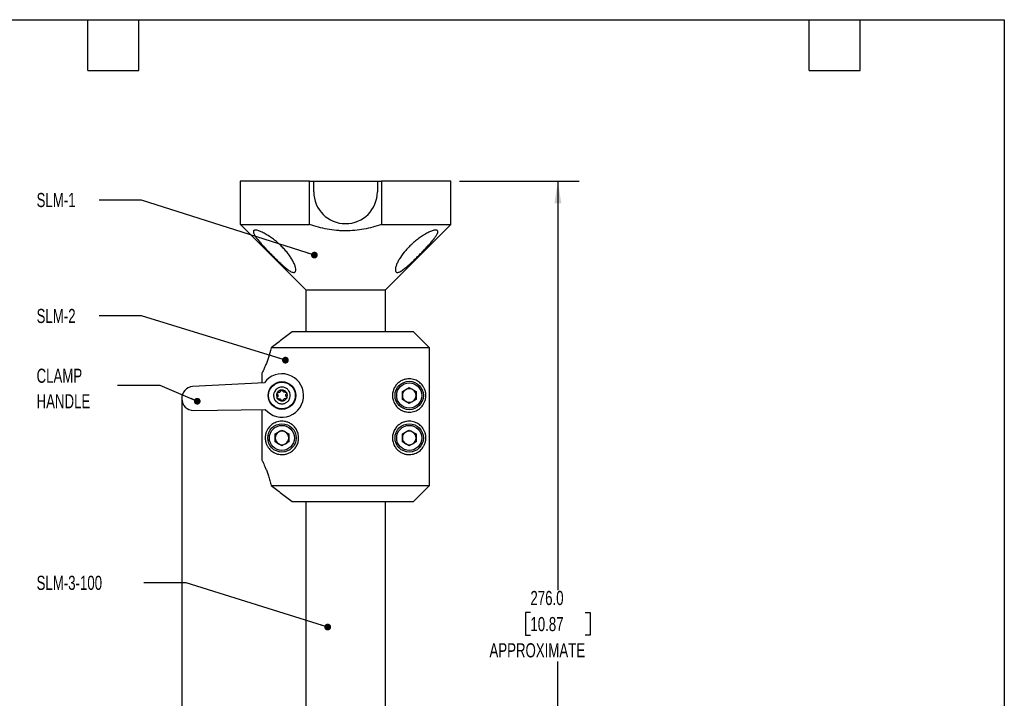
# Model space of a CAD drawing. Header units: millimetres. Extents: x 6 to 273, y 6 to 210.
# Tile 4 of 4: x 126 to 273, y 108 to 210. Entities that reach past the tile are written whole.
import ezdxf

# ---------------------------------------------------------------- set-up
doc = ezdxf.new("R2010")
doc.units = ezdxf.units.MM
doc.layers.add('DIMENSIONS', color=140, linetype='Continuous', lineweight=25)
doc.layers.add('TEXT', color=140, linetype='Continuous', lineweight=25)
doc.styles.add('SLDTEXTSTYLE0', font='TXT', dxfattribs={"width": 0.7})
doc.dimstyles.new('SLDDIMSTYLE0', dxfattribs={"dimtxt": 2.158008, "dimasz": 3.302, "dimexe": 0, "dimexo": 0.0625, "dimgap": 0.539502, "dimtad": 0, "dimtih": 1, "dimtoh": 1, "dimlfac": 2, "dimrnd": 1e-09, "dimzin": 12, "dimdsep": 46, "dimtxsty": 'SLDTEXTSTYLE0', "dimsah": 1, "dimcen": 0.09, "dimadec": 0, "dimazin": 3, "dimtfac": 1, "dimtofl": 0, "dimtmove": 0, "dimatfit": 3, "dimfxl": 0, "dimfrac": 2, "dimtolj": 1, "dimtzin": 12, "dimarcsym": 0})
doc.dimstyles.new('SLDDIMSTYLE1', dxfattribs={"dimtxt": 2.158008, "dimasz": 3.302, "dimexe": 0, "dimexo": 0.0625, "dimgap": 0.539502, "dimtad": 0, "dimtih": 1, "dimtoh": 1, "dimlfac": 2, "dimrnd": 1e-09, "dimzin": 4, "dimdsep": 46, "dimtxsty": 'SLDTEXTSTYLE0', "dimsah": 1, "dimcen": 0.09, "dimadec": 0, "dimazin": 1, "dimtfac": 1, "dimtofl": 0, "dimtmove": 0, "dimatfit": 3, "dimfxl": 0, "dimfrac": 2, "dimtolj": 1, "dimtzin": 12, "dimarcsym": 0})
doc.dimstyles.new('SLDDIMSTYLE2', dxfattribs={"dimtxt": 0.18, "dimasz": 1.016, "dimexe": 0, "dimexo": 0.0625, "dimgap": 0, "dimtad": 0, "dimtih": 1, "dimtoh": 1, "dimdec": 0, "dimrnd": 1e-09, "dimzin": 0, "dimdsep": 46, "dimtxsty": 'Standard', "dimblk1": 'DOT', "dimblk2": 'DOT', "dimsah": 1, "dimcen": 0.09, "dimadec": 0, "dimazin": 0, "dimtfac": 1.016, "dimtdec": 0, "dimtofl": 0, "dimtmove": 0, "dimatfit": 3, "dimldrblk": 'DOT', "dimfxl": 0, "dimfrac": 2, "dimtolj": 1, "dimtzin": 0, "dimarcsym": 0})

# ---------------------------------------------------------------- blocks, each defined once
blk = doc.blocks.new('_D')
at = {"layer": 'DIMENSIONS'}
for p, q in [((149.93, 151.51), (149.93, 34.8)), ((190.23, 46.09), (190.23, 34.8)), ((169.11, 40), (168.39, 40)), ((168.39, 40), (168.39, 36.57)), ((175.52, 40), (176.25, 40)), ((176.25, 40), (176.25, 36.57)), ((149.93, 37.98), (161.6, 37.98)), ((190.23, 37.98), (183.04, 37.98)), ((168.39, 36.57), (169.11, 36.57)), ((176.25, 36.57), (175.52, 36.57))]:
    blk.add_line(p, q, dxfattribs=at)
for points in [[(149.93, 37.98), (153.23, 37.47), (153.23, 38.49)], [(190.23, 37.98), (186.93, 38.49), (186.93, 37.47)]]:
    blk.add_solid(points, dxfattribs=at)
at = {"layer": 'DIMENSIONS', "attachment_point": 1, "style": 'SLDTEXTSTYLE0'}
for s, insert, char_height in [('80.6', (169.11, 43.21), 2.117), ('3.17', (169.11, 39.3), 2.117), ('APPROXIMATE', (162.08, 35.38), 2.1167)]:
    blk.add_mtext(s, dxfattribs=dict(at, insert=insert, char_height=char_height))
blk = doc.blocks.new('_D_1')
at = {"layer": 'DIMENSIONS'}
for p, q in [((191.5, 185.36), (209.4, 185.36)), ((206.23, 185.36), (206.23, 124.12)), ((202.12, 120.82), (201.4, 120.82)), ((201.4, 120.82), (201.4, 117.39)), ((210.33, 120.82), (211.06, 120.82)), ((211.06, 120.82), (211.06, 117.39)), ((201.4, 117.39), (202.12, 117.39)), ((211.06, 117.39), (210.33, 117.39)), ((206.23, 47.36), (206.23, 113.47)), ((188.51, 47.36), (209.4, 47.36))]:
    blk.add_line(p, q, dxfattribs=at)
for points in [[(206.23, 185.36), (205.72, 182.06), (206.74, 182.06)], [(206.23, 47.36), (206.74, 50.66), (205.72, 50.66)]]:
    blk.add_solid(points, dxfattribs=at)
at = {"layer": 'DIMENSIONS', "attachment_point": 1, "style": 'SLDTEXTSTYLE0'}
for s, insert, char_height in [('276.0', (202.12, 124.03), 2.117), ('10.87', (202.12, 120.12), 2.117), ('APPROXIMATE', (195.99, 116.2), 2.1167)]:
    blk.add_mtext(s, dxfattribs=dict(at, insert=insert, char_height=char_height))
blk = doc.blocks.new('_Dot')
at = {"color": 0, "linetype": 'ByBlock', "lineweight": -2}
blk.add_line((-0.5, 0), (-1, 0), dxfattribs=at)
at = {"color": 0, "linetype": 'ByBlock', "const_width": 0.5}
blk.add_lwpolyline([(-0.25, 0, 1), (0.25, 0, 1)], format="xyb", close=True, dxfattribs=at)

msp = doc.modelspace()

# ---------------------------------------------------------------- linework, layer by layer
for p, q in [((158.6693, 185.3622), (158.6693, 178.8852)), ((169.0553, 185.3622), (158.6693, 185.3622)), ((169.0553, 178.8852), (169.0553, 185.3622)), ((169.0553, 185.3622), (169.6865, 185.3622)), ((169.6865, 183.7747), (169.6865, 185.3622)), ((169.6865, 185.3622), (179.2115, 185.3622)), ((179.2115, 185.3622), (179.8428, 185.3622)), ((179.2115, 185.3622), (179.2115, 183.7747)), ((179.8428, 185.3622), (179.8428, 178.8852)), ((190.2288, 185.3622), (179.8428, 185.3622)), ((190.2288, 178.8852), (190.2288, 185.3622)), ((158.6693, 178.8852), (169.0553, 178.8852)), ((158.701, 178.8852), (168.4959, 169.0904)), ((179.8428, 178.8852), (190.2288, 178.8852)), ((180.4021, 169.0904), (190.197, 178.8852)), ((168.4959, 169.0904), (168.4959, 162.8105)), ((168.4959, 169.0904), (180.4021, 169.0904)), ((180.4021, 162.8105), (180.4021, 169.0904)), ((184.6098, 162.8105), (166.4498, 162.8105)), ((186.9969, 160.4293), (163.3195, 160.4293)), ((186.9969, 139.7918), (186.9969, 160.4293)), ((161.9011, 156.5452), (161.9011, 155.1755)), ((162.2946, 155.1957), (151.5611, 154.6435)), ((182.953, 153.875), (183.974, 154.4645)), ((182.953, 152.6961), (182.953, 153.875)), ((183.974, 154.4645), (184.995, 153.875)), ((184.995, 153.875), (184.995, 152.6961)), ((183.974, 152.1066), (182.953, 152.6961)), ((184.995, 152.6961), (183.974, 152.1066)), ((151.6841, 151.0241), (162.4303, 151.2014)), ((161.9011, 151.1926), (161.9011, 143.6759)), ((163.903, 147.525), (164.924, 148.1145)), ((163.903, 146.3461), (163.903, 147.525)), ((164.924, 148.1145), (165.945, 147.525)), ((165.945, 147.525), (165.945, 146.3461)), ((182.953, 147.525), (183.974, 148.1145)), ((182.953, 146.3461), (182.953, 147.525)), ((183.974, 148.1145), (184.995, 147.525)), ((184.995, 147.525), (184.995, 146.3461)), ((164.924, 145.7566), (163.903, 146.3461)), ((165.945, 146.3461), (164.924, 145.7566)), ((183.974, 145.7566), (182.953, 146.3461)), ((184.995, 146.3461), (183.974, 145.7566)), ((163.3195, 139.7918), (186.9969, 139.7918)), ((166.4498, 137.4105), (184.6098, 137.4105)), ((168.4959, 137.4105), (168.4959, 95.3105)), ((180.4021, 95.3105), (180.4021, 137.4105))]:
    msp.add_line(p, q)
for centre, radius in [((164.924, 153.2855), 2.075), ((164.924, 153.2855), 2), ((183.974, 153.2855), 2.125), ((183.974, 153.2855), 1.875), ((164.924, 146.9355), 2.125), ((183.974, 146.9355), 2.125), ((164.924, 146.9355), 1.875), ((183.974, 146.9355), 1.875)]:
    msp.add_circle(centre, radius)
for centre, radius, start, end in [((174.449, 183.7747), 4.7625, 180, 0), ((164.924, 153.2855), 3.25, 219.887601, 144.002718), ((151.7466, 152.838), 1.815, 95.865481, 268.024838), ((164.924, 153.2855), 0.8175, 151.94516, 211.94516), ((164.924, 153.2855), 0.8175, 91.94516, 151.94516), ((164.924, 153.2855), 0.8175, 31.94516, 91.94516), ((164.924, 153.2855), 0.8175, 331.94516, 31.94516), ((183.974, 153.2855), 1.021, 120, 180), ((183.974, 153.2855), 1.021, 180, 240), ((183.974, 153.2855), 1.021, 60, 120), ((183.974, 153.2855), 1.021, 0, 60), ((183.974, 153.2855), 1.021, 300, 0), ((164.924, 153.2855), 0.8175, 211.94516, 271.94516), ((164.924, 153.2855), 0.8175, 271.94516, 331.94516), ((183.974, 153.2855), 1.021, 240, 300), ((164.924, 146.9355), 1.021, 120, 180), ((164.924, 146.9355), 1.021, 60, 120), ((164.924, 146.9355), 1.021, 0, 60), ((183.974, 146.9355), 1.021, 120, 180), ((183.974, 146.9355), 1.021, 60, 120), ((183.974, 146.9355), 1.021, 0, 60), ((164.924, 146.9355), 1.021, 180, 240), ((164.924, 146.9355), 1.021, 240, 300), ((164.924, 146.9355), 1.021, 300, 0), ((183.974, 146.9355), 1.021, 180, 240), ((183.974, 146.9355), 1.021, 240, 300), ((183.974, 146.9355), 1.021, 300, 0)]:
    msp.add_arc(centre, radius, start, end)
for points, knots in [([(179.8428, 178.8852), (178.9689, 178.5859), (178.0848, 178.3474), (176.2912, 178.0209), (175.3817, 177.9333), (174.2265, 177.9326), (173.9944, 177.9379), (173.5334, 177.9593), (173.3039, 177.9752), (172.6182, 178.0386), (171.2583, 178.2272), (169.9297, 178.5857), (169.0553, 178.8852)], [0, 0, 0, 0, 0.25, 0.25, 0.5, 0.5, 0.5625, 0.5625, 0.625, 0.625, 0.75, 1, 1, 1, 1]), ([(160.9197, 177.1679), (160.8325, 177.3043), (160.763, 177.4306), (160.6932, 177.5978), (160.6755, 177.6501), (160.6526, 177.7472), (160.6475, 177.7919), (160.6513, 177.8711), (160.6599, 177.9059), (160.692, 177.9655), (160.7157, 177.9904), (160.7773, 178.0281), (160.8153, 178.0411), (160.9059, 178.0555), (160.9588, 178.0569), (161.1377, 178.0426), (161.2802, 178.0097), (161.5259, 177.9274), (161.6135, 177.8942), (161.7936, 177.8192), (161.8865, 177.7771), (162.1734, 177.6383), (162.3772, 177.5275), (162.7843, 177.285), (162.9895, 177.1526), (163.4018, 176.8668), (163.6049, 176.7162), (163.9995, 176.4049), (164.192, 176.2434), (164.5677, 175.9091), (164.7484, 175.7383), (165.0912, 175.3945), (165.2543, 175.2207), (165.5644, 174.869), (165.7121, 174.6902), (165.9878, 174.3322), (166.1148, 174.1545), (166.3472, 173.802), (166.4528, 173.6272), (166.641, 173.2812), (166.7241, 173.1089), (166.8599, 172.7796), (166.9133, 172.6216), (166.9853, 172.3244), (167.0036, 172.1846), (166.9952, 172.0073), (166.9866, 171.9533), (166.9552, 171.8578), (166.9325, 171.8169), (166.8725, 171.7531), (166.8349, 171.7299), (166.744, 171.704), (166.6919, 171.7016), (166.5749, 171.717), (166.5095, 171.735), (166.368, 171.7902), (166.2934, 171.8267), (166.1374, 171.9142), (166.0556, 171.9656), (165.8877, 172.0796), (165.8024, 172.1416), (165.6294, 172.2735), (165.5417, 172.3434), (165.3638, 172.4898), (165.2734, 172.5665), (165.0035, 172.8009), (164.8234, 172.9642), (164.4613, 173.3008), (164.2782, 173.4752), (163.9157, 173.8267), (163.7366, 174.0033), (163.3822, 174.3577), (163.2069, 174.5355), (162.86, 174.8924), (162.6887, 175.0713), (162.3592, 175.4215), (162.1999, 175.5939), (161.97, 175.8488), (161.8949, 175.9332), (161.7481, 176.1006), (161.6761, 176.184), (161.4681, 176.4296), (161.3404, 176.5868), (161.1098, 176.8877), (161.0069, 177.0315), (160.9197, 177.1679)], [0, 0, 0, 0, 0.03125, 0.03125, 0.046875, 0.046875, 0.0625, 0.0625, 0.078125, 0.078125, 0.09375, 0.09375, 0.109375, 0.109375, 0.125, 0.125, 0.15625, 0.15625, 0.171875, 0.171875, 0.1875, 0.1875, 0.21875, 0.21875, 0.25, 0.25, 0.28125, 0.28125, 0.3125, 0.3125, 0.34375, 0.34375, 0.375, 0.375, 0.40625, 0.40625, 0.4375, 0.4375, 0.46875, 0.46875, 0.5, 0.5, 0.53125, 0.53125, 0.5625, 0.5625, 0.578125, 0.578125, 0.59375, 0.59375, 0.609375, 0.609375, 0.625, 0.625, 0.640625, 0.640625, 0.65625, 0.65625, 0.671875, 0.671875, 0.6875, 0.6875, 0.703125, 0.703125, 0.71875, 0.71875, 0.75, 0.75, 0.78125, 0.78125, 0.8125, 0.8125, 0.84375, 0.84375, 0.875, 0.875, 0.90625, 0.90625, 0.921875, 0.921875, 0.9375, 0.9375, 0.96875, 0.96875, 1, 1, 1, 1]), ([(183.4628, 175.0155), (183.6189, 175.1937), (183.7844, 175.3711), (184.1287, 175.7182), (184.3074, 175.8878), (184.6781, 176.2194), (184.8701, 176.3815), (185.2688, 176.6978), (185.4713, 176.8486), (185.7771, 177.0619), (185.8795, 177.1309), (186.0852, 177.2645), (186.1891, 177.3295), (186.4975, 177.5144), (186.698, 177.6243), (186.9891, 177.7667), (187.0837, 177.8099), (187.2647, 177.8864), (187.3515, 177.9198), (187.5172, 177.9765), (187.5962, 177.9997), (187.7408, 178.0341), (187.807, 178.0455), (187.9271, 178.0566), (187.9814, 178.0562), (188.0745, 178.0433), (188.1133, 178.031), (188.1765, 177.9953), (188.2008, 177.9718), (188.2353, 177.9138), (188.2452, 177.8792), (188.2539, 177.7628), (188.2323, 177.6671), (188.1423, 177.4447), (188.0754, 177.3216), (187.9066, 177.0541), (187.8034, 176.9084), (187.5739, 176.6071), (187.4471, 176.4506), (187.1734, 176.1262), (187.0253, 175.9572), (186.7189, 175.6165), (186.5601, 175.4444), (186.233, 175.0961), (186.0646, 174.92), (185.7187, 174.5636), (185.5414, 174.3836), (185.187, 174.0287), (185.0087, 173.8526), (184.6494, 173.5037), (184.4682, 173.3305), (184.1029, 172.99), (183.9223, 172.8258), (183.6538, 172.5915), (183.5647, 172.5155), (183.3871, 172.3683), (183.2981, 172.2967), (183.0363, 172.0952), (182.8689, 171.9777), (182.6302, 171.84), (182.5541, 171.8015), (182.4117, 171.7428), (182.3445, 171.7222), (182.2234, 171.7021), (182.17, 171.7026), (182.0774, 171.7237), (182.0377, 171.7446), (181.974, 171.8048), (181.9501, 171.8434), (181.9157, 171.935), (181.9053, 171.9883), (181.8929, 172.1635), (181.9086, 172.2992), (181.9597, 172.5215), (181.9815, 172.5987), (182.0327, 172.756), (182.0623, 172.8363), (182.1615, 173.0817), (182.2419, 173.251), (182.4285, 173.5984), (182.5342, 173.7753), (182.8802, 174.3044), (183.1508, 174.659), (183.4628, 175.0155)], [0, 0, 0, 0, 0.03125, 0.03125, 0.0625, 0.0625, 0.09375, 0.09375, 0.125, 0.125, 0.140625, 0.140625, 0.15625, 0.15625, 0.1875, 0.1875, 0.203125, 0.203125, 0.21875, 0.21875, 0.234375, 0.234375, 0.25, 0.25, 0.265625, 0.265625, 0.28125, 0.28125, 0.296875, 0.296875, 0.3125, 0.3125, 0.34375, 0.34375, 0.375, 0.375, 0.40625, 0.40625, 0.4375, 0.4375, 0.46875, 0.46875, 0.5, 0.5, 0.53125, 0.53125, 0.5625, 0.5625, 0.59375, 0.59375, 0.625, 0.625, 0.65625, 0.65625, 0.671875, 0.671875, 0.6875, 0.6875, 0.71875, 0.71875, 0.734375, 0.734375, 0.75, 0.75, 0.765625, 0.765625, 0.78125, 0.78125, 0.796875, 0.796875, 0.8125, 0.8125, 0.84375, 0.84375, 0.859375, 0.859375, 0.875, 0.875, 0.90625, 0.90625, 0.9375, 0.9375, 1, 1, 1, 1]), ([(166.4498, 162.8105), (165.9269, 162.4001), (165.4033, 161.9981), (164.3589, 161.2056), (163.8379, 160.8151), (163.3195, 160.4293)], [0, 0, 0, 0, 0.5, 0.5, 1, 1, 1, 1]), ([(163.3195, 160.4293), (163.2074, 159.9054), (163.0705, 159.4273), (162.8522, 158.7689), (162.7766, 158.5581), (162.6281, 158.1661), (162.555, 157.984), (162.4144, 157.6472), (162.3469, 157.4924), (162.2522, 157.2813), (162.2216, 157.2144), (162.1641, 157.0899), (162.137, 157.032), (162.0104, 156.7641), (161.9373, 156.6176), (161.9011, 156.5452)], [0, 0, 0, 0, 0.25, 0.25, 0.375, 0.375, 0.5, 0.5, 0.625, 0.625, 0.6875, 0.6875, 0.75, 0.75, 1, 1, 1, 1]), ([(181.474, 153.2885), (181.4742, 153.4024), (181.482, 153.515), (181.5129, 153.7388), (181.5358, 153.8486), (181.5946, 154.0604), (181.6306, 154.1631), (181.7151, 154.362), (181.764, 154.4591), (181.9246, 154.7329), (182.0496, 154.8937), (182.3278, 155.1774), (182.476, 155.2952), (182.7819, 155.4905), (182.9413, 155.5684), (183.2548, 155.6857), (183.4103, 155.7261), (183.7168, 155.7771), (183.8684, 155.7875), (184.1585, 155.7829), (184.2982, 155.7682), (184.5671, 155.718), (184.6964, 155.6825), (184.9449, 155.5931), (185.0635, 155.5393), (185.3988, 155.3555), (185.5974, 155.2036), (185.8619, 154.9294), (185.9445, 154.8299), (186.0981, 154.6108), (186.1681, 154.4927), (186.2624, 154.2948), (186.2921, 154.2253), (186.3472, 154.0756), (186.373, 153.9948), (186.4177, 153.8209), (186.437, 153.7269), (186.4581, 153.5718), (186.4637, 153.5186), (186.4716, 153.4082), (186.4738, 153.3513), (186.4742, 153.2385), (186.4725, 153.1814), (186.4654, 153.0706), (186.4601, 153.0174), (186.4402, 152.863), (186.4213, 152.7667), (186.3772, 152.5906), (186.3518, 152.5092), (186.297, 152.3582), (186.2675, 152.2879), (186.1733, 152.0877), (186.1027, 151.9677), (185.95, 151.7482), (185.8678, 151.6486), (185.6918, 151.4647), (185.5978, 151.3805), (185.3976, 151.2265), (185.2909, 151.1566), (184.9528, 150.9708), (184.7066, 150.8796), (184.3029, 150.8035), (184.1626, 150.7883), (183.8694, 150.7834), (183.7194, 150.7937), (183.4137, 150.8442), (183.258, 150.8843), (183.0209, 150.9728), (182.9413, 151.0071), (182.7845, 151.0849), (182.7069, 151.1285), (182.5539, 151.2261), (182.4784, 151.28), (182.3303, 151.3994), (182.2574, 151.4653), (182.1189, 151.6068), (182.0528, 151.6826), (181.9281, 151.8452), (181.869, 151.9327), (181.7618, 152.1162), (181.7137, 152.2119), (181.6292, 152.4117), (181.5927, 152.5164), (181.5041, 152.8393), (181.4738, 153.0607), (181.474, 153.2885)], [0, 0, 0, 0, 0.015625, 0.015625, 0.03125, 0.03125, 0.046875, 0.046875, 0.0625, 0.0625, 0.09375, 0.09375, 0.125, 0.125, 0.15625, 0.15625, 0.1875, 0.1875, 0.21875, 0.21875, 0.25, 0.25, 0.28125, 0.28125, 0.3125, 0.3125, 0.375, 0.375, 0.40625, 0.40625, 0.4375, 0.4375, 0.453125, 0.453125, 0.46875, 0.46875, 0.484375, 0.484375, 0.4921875, 0.4921875, 0.5, 0.5, 0.5078125, 0.5078125, 0.515625, 0.515625, 0.53125, 0.53125, 0.546875, 0.546875, 0.5625, 0.5625, 0.59375, 0.59375, 0.625, 0.625, 0.65625, 0.65625, 0.6875, 0.6875, 0.75, 0.75, 0.78125, 0.78125, 0.8125, 0.8125, 0.84375, 0.84375, 0.859375, 0.859375, 0.875, 0.875, 0.890625, 0.890625, 0.90625, 0.90625, 0.921875, 0.921875, 0.9375, 0.9375, 0.953125, 0.953125, 0.96875, 0.96875, 1, 1, 1, 1]), ([(163.6747, 153.2431), (163.6699, 153.3775), (163.7046, 153.6462), (163.8428, 153.9333), (163.9814, 154.1103), (164.0765, 154.2084), (164.1825, 154.2951), (164.3444, 154.4006), (164.5764, 154.4994), (164.8726, 154.546), (165.1625, 154.5233), (165.4629, 154.4295), (165.7053, 154.2764), (165.875, 154.1029), (166.0116, 153.9195), (166.1316, 153.6645), (166.1931, 153.3019), (166.1474, 152.9614), (166.021, 152.6659), (165.8699, 152.4541), (165.682, 152.2817), (165.4711, 152.1522), (165.2289, 152.0636), (165.0398, 152.0373), (164.7512, 152.0322), (164.3575, 152.1217), (164.0017, 152.4113), (163.7541, 152.7859), (163.6818, 153.0487), (163.6747, 153.2431)], [0, 0, 0, 0, 0.05118116, 0.10236232, 0.11981325, 0.13726666, 0.15462581, 0.17220536, 0.21124563, 0.2502859, 0.28603108, 0.32177634, 0.37008121, 0.39403025, 0.41452613, 0.45757451, 0.50062086, 0.55396502, 0.58663098, 0.62309618, 0.65280186, 0.68384728, 0.71741647, 0.75098529, 0.7564088, 0.82814405, 0.89987906, 0.92594023, 1, 1, 1, 1]), ([(164.2387, 153.4705), (164.213, 153.4931), (164.1941, 153.5244), (164.1794, 153.5959), (164.1844, 153.6358), (164.2026, 153.67)], [0, 0, 0, 0, 0.5, 0.5, 1, 1, 1, 1]), ([(164.2026, 153.67), (164.2207, 153.7041), (164.2509, 153.7305), (164.3186, 153.7583), (164.3553, 153.76), (164.3884, 153.7513)], [0, 0, 0, 0, 0.5, 0.5, 1, 1, 1, 1]), ([(164.2387, 153.4705), (164.2662, 153.4463), (164.2894, 153.4166), (164.3236, 153.3469), (164.334, 153.3067), (164.3369, 153.2254), (164.3292, 153.1841), (164.2999, 153.112), (164.2786, 153.0806), (164.2529, 153.0545)], [0, 0, 0, 0, 0.25, 0.25, 0.5, 0.5, 0.75, 0.75, 1, 1, 1, 1]), ([(164.7415, 153.9715), (164.7343, 153.9356), (164.7202, 153.9006), (164.6769, 153.8362), (164.6474, 153.8071), (164.5784, 153.7639), (164.5388, 153.7499), (164.4617, 153.7392), (164.4238, 153.742), (164.3884, 153.7513)], [0, 0, 0, 0, 0.25, 0.25, 0.5, 0.5, 0.75, 0.75, 1, 1, 1, 1]), ([(164.7415, 153.9715), (164.7483, 154.0051), (164.7659, 154.0371), (164.8205, 154.0856), (164.8576, 154.1012), (164.8963, 154.1026)], [0, 0, 0, 0, 0.5, 0.5, 1, 1, 1, 1]), ([(164.8963, 154.1026), (164.9349, 154.1039), (164.9728, 154.0909), (165.0307, 154.0462), (165.0505, 154.0153), (165.0595, 153.9823)], [0, 0, 0, 0, 0.5, 0.5, 1, 1, 1, 1]), ([(165.4268, 153.7865), (165.3922, 153.7749), (165.3548, 153.7696), (165.2774, 153.7749), (165.2374, 153.7859), (165.1655, 153.824), (165.1335, 153.8514), (165.0858, 153.9127), (165.0692, 153.9469), (165.0595, 153.9823)], [0, 0, 0, 0, 0.25, 0.25, 0.5, 0.5, 0.75, 0.75, 1, 1, 1, 1]), ([(165.4268, 153.7865), (165.4593, 153.7975), (165.4958, 153.7983), (165.5652, 153.7752), (165.5972, 153.7509), (165.6177, 153.7181)], [0, 0, 0, 0, 0.5, 0.5, 1, 1, 1, 1]), ([(165.6093, 153.1006), (165.5819, 153.1248), (165.5586, 153.1545), (165.5245, 153.2242), (165.514, 153.2644), (165.5111, 153.3457), (165.5188, 153.387), (165.5481, 153.459), (165.5694, 153.4905), (165.5952, 153.5165)], [0, 0, 0, 0, 0.25, 0.25, 0.5, 0.5, 0.75, 0.75, 1, 1, 1, 1]), ([(165.6177, 153.7181), (165.6382, 153.6853), (165.6459, 153.646), (165.6361, 153.5735), (165.6192, 153.5409), (165.5952, 153.5165)], [0, 0, 0, 0, 0.5, 0.5, 1, 1, 1, 1]), ([(164.2303, 152.853), (164.2099, 152.8858), (164.2021, 152.925), (164.2119, 152.9976), (164.2288, 153.0302), (164.2529, 153.0545)], [0, 0, 0, 0, 0.5, 0.5, 1, 1, 1, 1]), ([(164.4212, 152.7845), (164.3887, 152.7736), (164.3522, 152.7728), (164.2829, 152.7958), (164.2508, 152.8201), (164.2303, 152.853)], [0, 0, 0, 0, 0.5, 0.5, 1, 1, 1, 1]), ([(164.4212, 152.7845), (164.4559, 152.7962), (164.4932, 152.8015), (164.5707, 152.7962), (164.6107, 152.7852), (164.6826, 152.747), (164.7145, 152.7197), (164.7622, 152.6583), (164.7788, 152.6241), (164.7885, 152.5888)], [0, 0, 0, 0, 0.25, 0.25, 0.5, 0.5, 0.75, 0.75, 1, 1, 1, 1]), ([(164.9518, 152.4685), (164.9132, 152.4672), (164.8753, 152.4801), (164.8174, 152.5248), (164.7975, 152.5558), (164.7885, 152.5888)], [0, 0, 0, 0, 0.5, 0.5, 1, 1, 1, 1]), ([(165.1065, 152.5996), (165.0997, 152.566), (165.0821, 152.534), (165.0275, 152.4854), (164.9905, 152.4698), (164.9518, 152.4685)], [0, 0, 0, 0, 0.5, 0.5, 1, 1, 1, 1]), ([(165.1065, 152.5996), (165.1137, 152.6355), (165.1278, 152.6704), (165.1711, 152.7348), (165.2007, 152.764), (165.2697, 152.8072), (165.3093, 152.8212), (165.3863, 152.8318), (165.4242, 152.8291), (165.4596, 152.8198)], [0, 0, 0, 0, 0.25, 0.25, 0.5, 0.5, 0.75, 0.75, 1, 1, 1, 1]), ([(165.6455, 152.901), (165.6273, 152.867), (165.5971, 152.8406), (165.5295, 152.8128), (165.4928, 152.8111), (165.4596, 152.8198)], [0, 0, 0, 0, 0.5, 0.5, 1, 1, 1, 1]), ([(165.6093, 153.1006), (165.635, 153.0779), (165.654, 153.0467), (165.6687, 152.9751), (165.6637, 152.9352), (165.6455, 152.901)], [0, 0, 0, 0, 0.5, 0.5, 1, 1, 1, 1]), ([(162.424, 146.9314), (162.4239, 146.9888), (162.4258, 147.0459), (162.4332, 147.1563), (162.4385, 147.2097), (162.4522, 147.3134), (162.4604, 147.3634), (162.4788, 147.4582), (162.4889, 147.5033), (162.5218, 147.6337), (162.5471, 147.7143), (162.6021, 147.8656), (162.6318, 147.9361), (162.7266, 148.1369), (162.7971, 148.256), (162.9494, 148.4746), (163.0317, 148.5742), (163.2085, 148.7586), (163.3035, 148.8434), (163.5051, 148.9978), (163.6113, 149.067), (163.9466, 149.2506), (164.1922, 149.3419), (164.599, 149.4182), (164.741, 149.433), (165.0314, 149.4374), (165.1806, 149.4272), (165.4102, 149.389), (165.4877, 149.3725), (165.6446, 149.3308), (165.7239, 149.3056), (165.9601, 149.2169), (166.1166, 149.1403), (166.3469, 148.9931), (166.4234, 148.9382), (166.5718, 148.818), (166.6436, 148.7529), (166.8506, 148.541), (166.9785, 148.3756), (167.1379, 148.1016), (167.186, 148.0057), (167.2709, 147.8039), (167.3071, 147.6992), (167.3652, 147.4858), (167.3874, 147.3766), (167.4171, 147.153), (167.4244, 147.0393), (167.4236, 146.8149), (167.4157, 146.7033), (167.3849, 146.4809), (167.3617, 146.3698), (167.2726, 146.0507), (167.187, 145.8519), (166.9709, 145.4844), (166.8454, 145.3239), (166.6375, 145.1124), (166.5646, 145.0468), (166.4168, 144.9279), (166.3414, 144.8742), (166.1884, 144.7769), (166.1108, 144.7334), (165.9539, 144.6558), (165.8743, 144.6216), (165.6377, 144.5337), (165.4819, 144.4936), (165.1755, 144.4434), (165.0239, 144.4333), (164.7331, 144.4386), (164.5938, 144.4537), (164.1928, 144.5294), (163.9477, 144.6198), (163.6108, 144.8044), (163.5038, 144.8742), (163.3035, 145.0277), (163.2095, 145.1116), (163.0334, 145.2948), (162.9513, 145.3941), (162.7987, 145.6124), (162.7279, 145.7319), (162.6336, 145.9309), (162.6041, 146.0006), (162.5493, 146.1501), (162.5239, 146.2302), (162.4791, 146.4058), (162.4602, 146.4993), (162.4323, 146.7066), (162.4242, 146.8168), (162.424, 146.9314)], [0, 0, 0, 0, 0.0078125, 0.0078125, 0.015625, 0.015625, 0.0234375, 0.0234375, 0.03125, 0.03125, 0.046875, 0.046875, 0.0625, 0.0625, 0.09375, 0.09375, 0.125, 0.125, 0.15625, 0.15625, 0.1875, 0.1875, 0.25, 0.25, 0.28125, 0.28125, 0.3125, 0.3125, 0.328125, 0.328125, 0.34375, 0.34375, 0.375, 0.375, 0.390625, 0.390625, 0.40625, 0.40625, 0.4375, 0.4375, 0.453125, 0.453125, 0.46875, 0.46875, 0.484375, 0.484375, 0.5, 0.5, 0.515625, 0.515625, 0.53125, 0.53125, 0.5625, 0.5625, 0.59375, 0.59375, 0.609375, 0.609375, 0.625, 0.625, 0.640625, 0.640625, 0.65625, 0.65625, 0.6875, 0.6875, 0.71875, 0.71875, 0.75, 0.75, 0.8125, 0.8125, 0.84375, 0.84375, 0.875, 0.875, 0.90625, 0.90625, 0.9375, 0.9375, 0.953125, 0.953125, 0.96875, 0.96875, 0.984375, 0.984375, 1, 1, 1, 1]), ([(181.474, 146.9385), (181.4742, 147.0524), (181.482, 147.165), (181.5129, 147.3888), (181.5358, 147.4986), (181.5946, 147.7104), (181.6306, 147.8131), (181.7151, 148.012), (181.764, 148.1091), (181.9246, 148.3829), (182.0496, 148.5437), (182.3278, 148.8274), (182.476, 148.9452), (182.7819, 149.1405), (182.9413, 149.2184), (183.2548, 149.3357), (183.4103, 149.3761), (183.7168, 149.4271), (183.8684, 149.4375), (184.1585, 149.4329), (184.2982, 149.4182), (184.5671, 149.368), (184.6964, 149.3325), (184.9449, 149.2431), (185.0635, 149.1893), (185.3988, 149.0055), (185.5974, 148.8536), (185.8619, 148.5794), (185.9445, 148.4799), (186.0981, 148.2608), (186.1681, 148.1427), (186.2624, 147.9448), (186.2921, 147.8753), (186.3472, 147.7256), (186.373, 147.6448), (186.4177, 147.4709), (186.437, 147.3769), (186.4581, 147.2218), (186.4637, 147.1686), (186.4716, 147.0582), (186.4738, 147.0013), (186.4742, 146.8885), (186.4725, 146.8314), (186.4654, 146.7206), (186.4601, 146.6674), (186.4402, 146.513), (186.4213, 146.4167), (186.3772, 146.2406), (186.3518, 146.1592), (186.297, 146.0082), (186.2675, 145.9379), (186.1733, 145.7377), (186.1027, 145.6177), (185.95, 145.3982), (185.8678, 145.2986), (185.6918, 145.1147), (185.5978, 145.0305), (185.3976, 144.8765), (185.2909, 144.8066), (184.9528, 144.6208), (184.7066, 144.5296), (184.3029, 144.4535), (184.1626, 144.4383), (183.8694, 144.4334), (183.7194, 144.4437), (183.4137, 144.4942), (183.258, 144.5343), (183.0209, 144.6228), (182.9413, 144.6571), (182.7845, 144.7349), (182.7069, 144.7785), (182.5539, 144.8761), (182.4784, 144.93), (182.3303, 145.0494), (182.2574, 145.1153), (182.1189, 145.2568), (182.0528, 145.3326), (181.9281, 145.4952), (181.869, 145.5827), (181.7618, 145.7662), (181.7137, 145.8619), (181.6292, 146.0617), (181.5927, 146.1664), (181.5041, 146.4893), (181.4738, 146.7107), (181.474, 146.9385)], [0, 0, 0, 0, 0.015625, 0.015625, 0.03125, 0.03125, 0.046875, 0.046875, 0.0625, 0.0625, 0.09375, 0.09375, 0.125, 0.125, 0.15625, 0.15625, 0.1875, 0.1875, 0.21875, 0.21875, 0.25, 0.25, 0.28125, 0.28125, 0.3125, 0.3125, 0.375, 0.375, 0.40625, 0.40625, 0.4375, 0.4375, 0.453125, 0.453125, 0.46875, 0.46875, 0.484375, 0.484375, 0.4921875, 0.4921875, 0.5, 0.5, 0.5078125, 0.5078125, 0.515625, 0.515625, 0.53125, 0.53125, 0.546875, 0.546875, 0.5625, 0.5625, 0.59375, 0.59375, 0.625, 0.625, 0.65625, 0.65625, 0.6875, 0.6875, 0.75, 0.75, 0.78125, 0.78125, 0.8125, 0.8125, 0.84375, 0.84375, 0.859375, 0.859375, 0.875, 0.875, 0.890625, 0.890625, 0.90625, 0.90625, 0.921875, 0.921875, 0.9375, 0.9375, 0.953125, 0.953125, 0.96875, 0.96875, 1, 1, 1, 1]), ([(161.9011, 143.6759), (161.9372, 143.6037), (162.0102, 143.4574), (162.163, 143.1342), (162.2215, 143.0082), (162.3469, 142.7286), (162.4142, 142.5743), (162.5198, 142.3215), (162.5557, 142.2337), (162.6287, 142.0506), (162.666, 141.9551), (162.7775, 141.6606), (162.8517, 141.4533), (162.9965, 141.017), (163.0671, 140.7879), (163.2006, 140.3062), (163.2636, 140.053), (163.3195, 139.7918)], [0, 0, 0, 0, 0.25, 0.25, 0.375, 0.375, 0.5, 0.5, 0.5625, 0.5625, 0.625, 0.625, 0.75, 0.75, 0.875, 0.875, 1, 1, 1, 1]), ([(163.3195, 139.7918), (163.8379, 139.406), (164.3589, 139.0155), (165.4033, 138.2229), (165.9269, 137.821), (166.4498, 137.4105)], [0, 0, 0, 0, 0.5, 0.5, 1, 1, 1, 1])]:
    msp.add_open_spline(points, degree=3, knots=knots)
for points in [[(186.9969, 160.4293), (186.2014, 161.2232), (185.4058, 162.017), (184.6098, 162.8105)], [(184.6098, 137.4105), (185.4058, 138.2041), (186.2014, 138.9978), (186.9969, 139.7918)]]:
    msp.add_open_spline(points, degree=3)
at = {"layer": 'DIMENSIONS'}
msp.add_line((149.9327, 152.7764), (149.9327, 149.7155), dxfattribs=at)
at = {"layer": 'DIMENSIONS', "flags": 128}
msp.add_lwpolyline([(140.3125, 154.8481), (146.6625, 154.8481), (152.248, 152.4275)], dxfattribs=at)
at = {"layer": 'TEXT'}
for p, q in [((6.35, 209.55), (273.05, 209.55)), ((135.89, 201.93), (135.89, 209.55)), ((143.51, 201.93), (143.51, 209.55)), ((243.84, 201.93), (243.84, 209.55)), ((251.46, 201.93), (251.46, 209.55)), ((273.05, 209.55), (273.05, 6.35)), ((135.89, 201.93), (143.51, 201.93)), ((243.84, 201.93), (251.46, 201.93))]:
    msp.add_line(p, q, dxfattribs=at)

# ---------------------------------------------------------------- block references
at = {"layer": 'DIMENSIONS', "xscale": 1.016, "yscale": 1.016, "rotation": 336.5695873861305}
msp.add_blockref('_Dot', (152.248, 152.4275, 19.8024), dxfattribs=at)

# ---------------------------------------------------------------- texts
at = {"layer": 'DIMENSIONS', "char_height": 2.11667, "attachment_point": 1, "style": 'SLDTEXTSTYLE0'}
for s, insert in [('SLM-1', (128.2012, 183.6127)), ('SLM-2', (128.2012, 166.2557)), ('CLAMP', (128.2012, 157.3003)), ('HANDLE', (128.2012, 153.4781)), ('SLM-3-100', (128.2012, 126.2982))]:
    msp.add_mtext(s, dxfattribs=dict(at, insert=insert))

# ---------------------------------------------------------------- dimensions: what is measured, and where the dimension line sits
at = {"layer": 'DIMENSIONS'}
for base, p1, p2, angle, dimstyle, picture, middle in [((206.2288, 47.3588), (190.2288, 185.3622), (187.2357, 47.3588), 90, 'SLDDIMSTYLE1', '_D_1', (206.2288, 118.7982)), ((190.2288, 37.9793), (149.9327, 152.7764), (190.2288, 47.3588), 0, 'SLDDIMSTYLE0', '_D', (172.3171, 37.9793))]:
    dim = msp.add_linear_dim(base=base, p1=p1, p2=p2, angle=angle, text='<>\\PAPPROXIMATE', dimstyle=dimstyle, dxfattribs=at)
    dim.commit()
    dim.dimension.update_dxf_attribs({"geometry": picture, "text_midpoint": middle, "dimtype": 160})

# ---------------------------------------------------------------- leaders
for points in [[(169.7859, 174.3047), (143.9265, 182.5466), (137.5765, 182.5466)], [(165.4466, 158.5748), (143.9265, 165.2231), (137.5765, 165.2231)], [(171.7747, 118.6174), (150.594, 125.2395), (144.244, 125.2395)]]:
    msp.add_leader(points, dimstyle='SLDDIMSTYLE2', dxfattribs=at)

doc.saveas('drawing.dxf')
